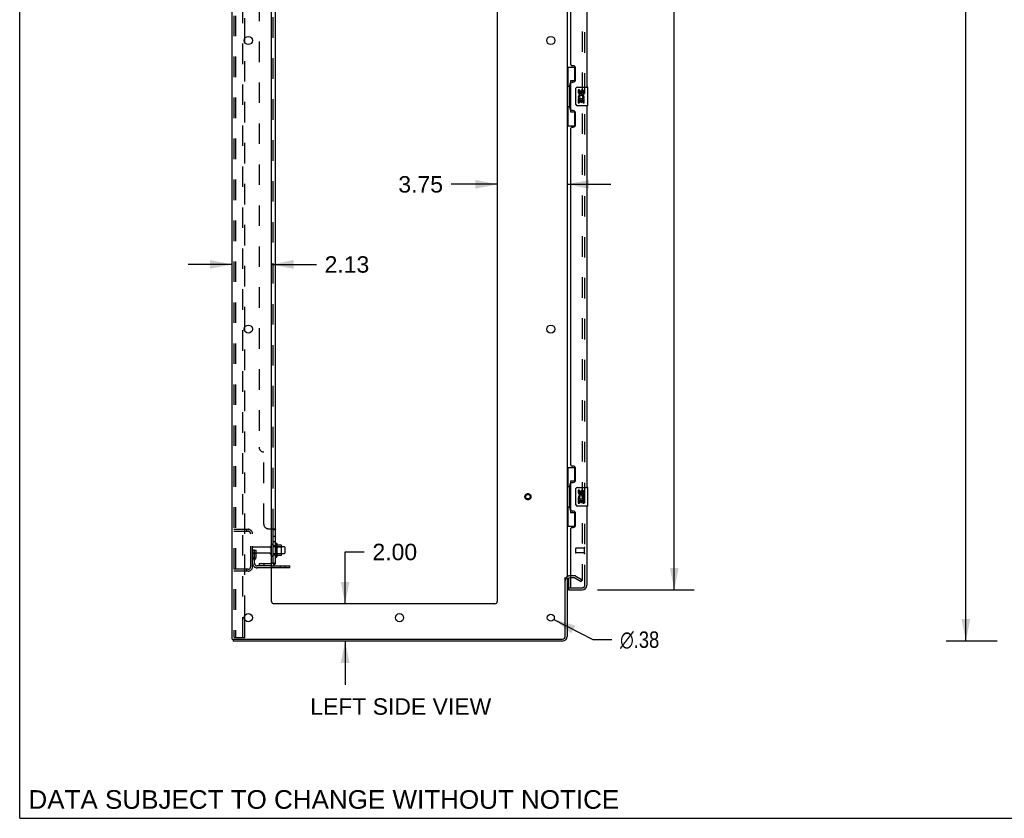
# Model space of a CAD drawing. Header units: inches. Extents: x 0 to 200, y 0 to 129.
# Tile 1 of 94: x 0 to 53, y 0 to 43. Entities that reach past the tile are written whole.
import ezdxf

# ---------------------------------------------------------------- set-up
doc = ezdxf.new("R2010")
doc.units = ezdxf.units.IN
doc.header["$LTSCALE"] = 11
doc.header["$MEASUREMENT"] = 0
doc.linetypes.add('HIDDEN', pattern=[0.2, 0.1, -0.1])
doc.layers.get('0').update_dxf_attribs({"linetype": 'CONTINUOUS'})
for name, color, linetype in [('DEFAULT_2', 8, 'HIDDEN'), ('DIMENSIONS', 7, 'CONTINUOUS'), ('DOOR_ASSEMBLY', 7, 'CONTINUOUS'), ('SUBPANEL', 7, 'CONTINUOUS')]:
    doc.layers.add(name, color=color, linetype=linetype)
doc.styles.get("Standard").update_dxf_attribs({"font": 'arial.ttf'})
doc.styles.add('TEXTSTYLE_1', font='gdt', dxfattribs={"width": 0.8})
doc.dimstyles.new('DIMSTYLE_1', dxfattribs={"dimtxt": 0.882353, "dimasz": 1.176471, "dimexe": 0.09, "dimexo": 0.07, "dimgap": 0.0375, "dimtad": 0, "dimtih": 1, "dimtoh": 1, "dimzin": 4, "dimdsep": 46, "dimtxsty": 'Standard', "dimblk": '_FILLED', "dimblk1": '_FILLED', "dimblk2": '_FILLED', "dimcen": 0.09, "dimadec": 3, "dimazin": 1, "dimtfac": 1, "dimtdec": 3, "dimtofl": 0, "dimtmove": 0, "dimatfit": 3, "dimldrblk": '_FILLED', "dimfxl": 0, "dimtolj": 1, "dimtzin": 4, "dimarcsym": 0})
doc.dimstyles.new('DIMSTYLE_2', dxfattribs={"dimtxt": 0.882353, "dimasz": 1.176471, "dimexe": 0.09, "dimexo": 0.07, "dimgap": 0.09, "dimtad": 0, "dimtih": 1, "dimtoh": 1, "dimzin": 4, "dimdsep": 46, "dimtxsty": 'Standard', "dimblk": '_FILLED', "dimblk1": '_FILLED', "dimblk2": '_FILLED', "dimcen": 0.09, "dimadec": 3, "dimazin": 1, "dimtfac": 1, "dimtdec": 3, "dimtofl": 0, "dimtmove": 0, "dimatfit": 1, "dimldrblk": '_FILLED', "dimfxl": 0, "dimtolj": 1, "dimtzin": 4, "dimarcsym": 0})

# ---------------------------------------------------------------- blocks, each defined once
blk = doc.blocks.new('_FILLED')
at = {"color": 0, "linetype": 'ByBlock'}
blk.add_solid([(0, 0), (-1, 0.2), (-1, -0.2)], dxfattribs=at)
blk = doc.blocks.new('*D9')
at = {"layer": 'DIMENSIONS', "color": 2, "linetype": 'Continuous'}
for p, q in [((31.044, 86.771), (36.227, 86.771)), ((35.168, 86.771), (35.168, 51.11)), ((35.168, 12.271), (35.168, 48.021)), ((31.044, 12.271), (36.227, 12.271))]:
    blk.add_line(p, q, dxfattribs=at)
at = {"layer": 'DIMENSIONS', "color": 2, "linetype": 'Continuous', "xscale": 1.1764705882, "yscale": 1.1764705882, "zscale": 1.1764705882}
for p, rotation in [((35.168, 86.771), 90), ((35.168, 12.271), 270)]:
    blk.add_blockref('_FILLED', p, dxfattribs=dict(at, rotation=rotation))
at = {"layer": 'DIMENSIONS', "color": 2, "linetype": 'Continuous', "insert": (35.168, 50.668), "char_height": 0.8824, "width": 3.69342, "attachment_point": 2, "line_spacing_factor": 0.9}
blk.add_mtext('74.50\\PDOOR', dxfattribs=at)
blk = doc.blocks.new('*D12')
at = {"layer": 'DIMENSIONS', "color": 2, "linetype": 'Continuous'}
for p, q in [((17.482, 11.521), (17.482, 14.304)), ((17.482, 14.304), (18.512, 14.304)), ((17.482, 9.521), (17.482, 7.168))]:
    blk.add_line(p, q, dxfattribs=at)
at = {"layer": 'DIMENSIONS', "color": 2, "linetype": 'Continuous', "xscale": 1.1764705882, "yscale": 1.1764705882, "zscale": 1.1764705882}
for p, rotation in [((17.482, 11.521), 270), ((17.482, 9.521), 90)]:
    blk.add_blockref('_FILLED', p, dxfattribs=dict(at, rotation=rotation))
at = {"layer": 'DIMENSIONS', "color": 2, "linetype": 'Continuous', "insert": (18.953, 14.745), "char_height": 0.8824, "width": 2.39777, "attachment_point": 1, "line_spacing_factor": 0.9}
blk.add_mtext('2.00', dxfattribs=at)
blk = doc.blocks.new('*D13')
at = {"layer": 'DIMENSIONS', "color": 2, "linetype": 'Continuous'}
for p, q in [((11.409, 29.744), (9.056, 29.744)), ((13.534, 29.744), (15.941, 29.744))]:
    blk.add_line(p, q, dxfattribs=at)
at = {"layer": 'DIMENSIONS', "color": 2, "linetype": 'Continuous', "xscale": 1.1764705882, "yscale": 1.1764705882, "zscale": 1.1764705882}
blk.add_blockref('_FILLED', (11.409, 29.744), dxfattribs=at)
at = {"layer": 'DIMENSIONS', "color": 2, "linetype": 'Continuous', "xscale": 1.1764705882, "yscale": 1.1764705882, "zscale": 1.1764705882, "rotation": 180}
blk.add_blockref('_FILLED', (13.534, 29.744), dxfattribs=at)
at = {"layer": 'DIMENSIONS', "color": 2, "linetype": 'Continuous', "insert": (16.382, 30.185), "char_height": 0.8824, "width": 2.39777, "attachment_point": 1, "line_spacing_factor": 0.9}
blk.add_mtext('2.13', dxfattribs=at)
blk = doc.blocks.new('*D14')
at = {"layer": 'DIMENSIONS', "color": 2, "linetype": 'Continuous'}
for p, q in [((25.659, 34.047), (23.183, 34.047)), ((29.409, 34.047), (31.762, 34.047))]:
    blk.add_line(p, q, dxfattribs=at)
at = {"layer": 'DIMENSIONS', "color": 2, "linetype": 'Continuous', "xscale": 1.1764705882, "yscale": 1.1764705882, "zscale": 1.1764705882}
blk.add_blockref('_FILLED', (25.659, 34.047), dxfattribs=at)
at = {"layer": 'DIMENSIONS', "color": 2, "linetype": 'Continuous', "xscale": 1.1764705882, "yscale": 1.1764705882, "zscale": 1.1764705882, "rotation": 180}
blk.add_blockref('_FILLED', (29.409, 34.047), dxfattribs=at)
at = {"layer": 'DIMENSIONS', "color": 2, "linetype": 'Continuous', "insert": (22.742, 34.488), "char_height": 0.8824, "width": 2.39777, "attachment_point": 3, "line_spacing_factor": 0.9}
blk.add_mtext('3.75', dxfattribs=at)
blk = doc.blocks.new('*D18')
at = {"layer": 'DIMENSIONS', "color": 2, "linetype": 'Continuous'}
for p, q in [((52.507, 89.521), (49.775, 89.521)), ((50.834, 89.521), (50.834, 50.403)), ((50.834, 9.521), (50.834, 48.638)), ((52.507, 9.521), (49.775, 9.521))]:
    blk.add_line(p, q, dxfattribs=at)
at = {"layer": 'DIMENSIONS', "color": 2, "linetype": 'Continuous', "xscale": 1.1764705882, "yscale": 1.1764705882, "zscale": 1.1764705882}
for p, rotation in [((50.834, 89.521), 90), ((50.834, 9.521), 270)]:
    blk.add_blockref('_FILLED', p, dxfattribs=dict(at, rotation=rotation))
at = {"layer": 'DIMENSIONS', "color": 2, "linetype": 'Continuous', "insert": (50.834, 49.962), "char_height": 0.8824, "width": 3.08332, "attachment_point": 2, "line_spacing_factor": 0.9}
blk.add_mtext('80.00', dxfattribs=at)
blk = doc.blocks.new('*D20')
at = {"layer": 'DIMENSIONS', "color": 2, "linetype": 'Continuous'}
for p, q in [((28.7, 10.684), (30.787, 9.595)), ((30.787, 9.595), (31.816, 9.595))]:
    blk.add_line(p, q, dxfattribs=at)
at = {"layer": 'DIMENSIONS', "color": 2, "linetype": 'Continuous', "xscale": 1.1764705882, "yscale": 1.1764705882, "zscale": 1.1764705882, "rotation": 152.4363683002}
blk.add_blockref('_FILLED', (28.7, 10.684), dxfattribs=at)
at = {"layer": 'DIMENSIONS', "color": 2, "linetype": 'Continuous', "insert": (32.257, 10.036), "char_height": 0.88235, "width": 2.88869, "attachment_point": 1, "line_spacing_factor": 0.9, "style": 'TEXTSTYLE_1'}
blk.add_mtext('{\\fgdt;n}\\fArial;.38', dxfattribs=at)

msp = doc.modelspace()

# ---------------------------------------------------------------- linework, layer by layer
at = {"color": 7, "linetype": 'Continuous'}
for p, q in [((0, 0), (0, 129.412)), ((13.808, 14.752), (13.808, 14.04)), ((14.064, 14.673), (13.836, 14.673)), ((14.074, 14.14), (14.074, 14.651)), ((14.208, 14.583), (14.074, 14.583)), ((14.238, 14.553), (14.238, 14.238)), ((14.064, 14.118), (13.836, 14.118)), ((14.208, 14.208), (14.074, 14.208)), ((14.513, 13.448), (13.534, 13.448)), ((14.513, 13.448), (14.513, 13.552)), ((29.305, 12.917), (29.409, 12.917)), ((11.461, 9.625), (11.461, 9.521)), ((11.465, 9.625), (11.499, 9.625)), ((0, 0), (200, 0))]:
    msp.add_line(p, q, dxfattribs=at)
at = {"color": 3, "linetype": 'Continuous'}
for p, q in [((11.409, 9.625), (11.409, 89.417)), ((13.534, 11.646), (13.534, 86.021)), ((25.659, 86.021), (25.659, 11.646)), ((29.409, 86.073), (29.409, 12.969)), ((12.089, 41.673), (12.089, 41.868)), ((12.089, 26.173), (12.089, 26.368)), ((13.534, 13.552), (14.513, 13.552)), ((29.305, 9.767), (29.305, 12.928)), ((29.409, 12.917), (29.409, 9.767)), ((29.613, 12.917), (29.552, 12.917)), ((25.534, 11.521), (13.659, 11.521)), ((12.089, 10.673), (12.089, 10.868)), ((11.409, 9.625), (11.465, 9.625)), ((11.499, 9.625), (29.163, 9.625)), ((29.163, 9.521), (11.461, 9.521))]:
    msp.add_line(p, q, dxfattribs=at)
for centre, radius in [((12.284, 41.771), 0.219), ((28.534, 41.771), 0.219), ((12.284, 26.271), 0.219), ((28.534, 26.271), 0.219), ((12.284, 10.771), 0.219), ((20.409, 10.771), 0.219), ((28.534, 10.771), 0.188)]:
    msp.add_circle(centre, radius, dxfattribs=at)
at = {"color": 7, "linetype": 'Continuous'}
for centre, radius, start, end in [((13.558, 14.653), 0.055, 360, 115.9094), ((13.777, 14.73), 0.0384, 34.4497, 180), ((13.208, 14.396), 0.698, 23.9679, 30.6631), ((13.855, 14.683), 0.01, 203.9679, 270), ((14.064, 14.663), 0.01, 5.1938, 90), ((13.933, 14.651), 0.141, 0, 5.2081), ((14.208, 14.553), 0.03, 360, 90), ((13.558, 14.138), 0.055, 244.0906, 0), ((13.777, 14.062), 0.0384, 180, 325.5503), ((13.208, 14.396), 0.698, 329.3369, 336.0321), ((13.855, 14.108), 0.01, 90, 156.0321), ((14.064, 14.128), 0.01, 270, 354.8062), ((13.933, 14.14), 0.141, 354.7919, 360), ((14.208, 14.238), 0.03, 270, 0)]:
    msp.add_arc(centre, radius, start, end, dxfattribs=at)
at = {"color": 3, "linetype": 'Continuous'}
for centre, radius, start, end in [((29.552, 12.774), 0.142, 90, 180), ((13.659, 11.646), 0.125, 180, 270), ((25.534, 11.646), 0.125, 270, 360), ((29.163, 9.767), 0.246, 270, 360), ((29.163, 9.767), 0.142, 270, 360)]:
    msp.add_arc(centre, radius, start, end, dxfattribs=at)
at = {"layer": 'DEFAULT_2', "color": 8, "linetype": 'HIDDEN'}
for p, q in [((11.513, 89.303), (11.513, 9.738)), ((11.587, 89.303), (11.587, 9.738)), ((11.985, 9.708), (11.985, 89.333)), ((30.222, 86.255), (30.222, 12.786)), ((12.089, 41.868), (12.089, 57.173)), ((12.089, 26.368), (12.089, 41.673)), ((12.089, 10.868), (12.089, 26.173)), ((11.513, 15.521), (12.267, 15.521)), ((11.513, 15.417), (12.267, 15.417)), ((12.186, 15.521), (12.186, 15.417)), ((12.409, 13.517), (12.409, 15.274)), ((12.513, 13.517), (12.513, 15.274)), ((12.617, 14.396), (12.513, 14.396)), ((13.441, 14.561), (12.543, 14.561)), ((12.603, 14.055), (12.603, 14.396)), ((12.617, 14.396), (12.707, 14.396)), ((12.617, 13.695), (12.617, 14.396)), ((12.707, 14.055), (12.707, 14.396)), ((13.503, 14.138), (13.503, 14.653)), ((13.613, 14.138), (13.613, 14.653)), ((14.074, 14.583), (13.613, 14.583)), ((13.738, 14.73), (13.738, 14.062)), ((13.758, 14.579), (13.738, 14.599)), ((13.758, 14.579), (14.054, 14.579)), ((13.758, 14.579), (13.758, 14.212)), ((14.054, 14.579), (14.074, 14.599)), ((14.054, 14.579), (14.054, 14.212)), ((13.441, 14.231), (12.543, 14.231)), ((12.601, 14.049), (12.552, 13.982)), ((12.603, 14.221), (12.707, 14.221)), ((12.686, 13.989), (12.637, 13.921)), ((14.074, 14.208), (13.613, 14.208)), ((13.758, 14.212), (13.738, 14.192)), ((13.758, 14.212), (14.054, 14.212)), ((14.054, 14.212), (14.074, 14.192)), ((12.267, 13.375), (11.513, 13.375)), ((12.267, 13.271), (11.513, 13.271)), ((12.186, 13.375), (12.186, 13.271)), ((13.534, 13.552), (12.76, 13.552)), ((13.534, 13.448), (12.76, 13.448)), ((14.01, 13.448), (14.01, 13.552)), ((14.266, 13.448), (14.266, 13.552)), ((29.814, 13.021), (29.552, 13.021)), ((29.814, 12.917), (29.613, 12.917)), ((29.83, 12.912), (30.17, 12.716)), ((29.882, 13.002), (30.222, 12.806)), ((30.17, 12.716), (30.222, 12.806)), ((12.089, 9.708), (12.089, 10.673)), ((11.534, 9.708), (11.529, 9.709)), ((11.534, 9.708), (11.608, 9.708)), ((11.608, 9.708), (11.602, 9.709)), ((11.608, 9.708), (12.089, 9.708))]:
    msp.add_line(p, q, dxfattribs=at)
for points in [[(30.204, 12.766), (30.204, 12.766), (30.202, 12.767), (30.2, 12.767), (30.199, 12.768), (30.197, 12.769)], [(30.222, 12.786), (30.222, 12.784), (30.221, 12.782), (30.221, 12.78), (30.22, 12.778), (30.219, 12.776), (30.218, 12.774), (30.217, 12.772), (30.215, 12.771), (30.214, 12.769), (30.212, 12.768), (30.21, 12.767), (30.208, 12.767), (30.206, 12.766), (30.204, 12.766)], [(11.513, 9.738), (11.514, 9.73), (11.516, 9.723), (11.52, 9.717), (11.524, 9.712), (11.529, 9.709)], [(11.587, 9.738), (11.588, 9.73), (11.59, 9.723), (11.593, 9.717), (11.597, 9.712), (11.602, 9.709)]]:
    msp.add_lwpolyline(points, dxfattribs=at)
for radius in [0.164, 0.124]:
    msp.add_circle((27.305, 17.271), radius, dxfattribs=at)
for centre, radius, start, end in [((12.267, 15.274), 0.246, 0, 90), ((12.267, 15.274), 0.142, 0, 90), ((12.543, 14.531), 0.03, 90, 180), ((13.441, 14.623), 0.0625, 270, 360), ((13.558, 14.653), 0.055, 115.9094, 180), ((12.543, 14.261), 0.03, 180, 270), ((12.721, 13.86), 0.208, 144.2461, 180), ((12.593, 14.055), 0.01, 324.2461, 360), ((12.721, 13.86), 0.104, 144.2461, 180), ((12.593, 14.055), 0.114, 324.2461, 360), ((13.441, 14.168), 0.0625, 0, 90), ((13.558, 14.138), 0.055, 180, 244.0906), ((12.267, 13.517), 0.246, 270, 360), ((12.267, 13.517), 0.142, 270, 360), ((12.76, 13.695), 0.246, 180, 270), ((12.76, 13.695), 0.142, 180, 270), ((29.552, 12.774), 0.246, 90, 180), ((29.814, 12.884), 0.137, 60, 90), ((29.814, 12.884), 0.033, 60, 90)]:
    msp.add_arc(centre, radius, start, end, dxfattribs=at)
at = {"layer": 'DOOR_ASSEMBLY', "color": 8, "linetype": 'HIDDEN'}
for p, q in [((30.363, 12.517), (30.363, 86.524)), ((29.863, 14.489), (29.863, 14.261)), ((30.32, 14.499), (29.873, 14.499)), ((30.32, 14.517), (30.32, 14.233)), ((30.32, 14.251), (29.873, 14.251)), ((29.488, 12.375), (29.633, 12.375)), ((29.633, 12.375), (30.221, 12.375))]:
    msp.add_line(p, q, dxfattribs=at)
at = {"layer": 'DOOR_ASSEMBLY', "color": 3, "linetype": 'Continuous'}
for p, q in [((30.467, 59.771), (30.467, 39.271)), ((29.613, 40.478), (29.613, 58.563)), ((29.733, 40.418), (29.673, 40.418)), ((29.863, 39.668), (29.863, 40.288)), ((29.613, 38.063), (29.613, 39.478)), ((29.673, 39.538), (29.733, 39.538)), ((30.467, 38.271), (30.467, 17.771)), ((29.733, 38.003), (29.673, 38.003)), ((29.863, 37.253), (29.863, 37.873)), ((29.613, 18.978), (29.613, 37.063)), ((29.673, 37.123), (29.733, 37.123)), ((29.733, 18.918), (29.673, 18.918)), ((29.863, 18.168), (29.863, 18.788)), ((29.673, 18.038), (29.733, 18.038)), ((29.613, 16.563), (29.613, 17.978)), ((29.733, 16.503), (29.673, 16.503)), ((30.467, 16.771), (30.467, 12.517)), ((29.863, 15.753), (29.863, 16.373)), ((29.613, 12.395), (29.613, 15.563)), ((29.673, 15.623), (29.733, 15.623)), ((29.488, 12.271), (30.221, 12.271))]:
    msp.add_line(p, q, dxfattribs=at)
at = {"layer": 'DOOR_ASSEMBLY', "color": 7, "linetype": 'Continuous'}
for p, q in [((29.409, 40.346), (29.85, 40.346)), ((29.448, 40.346), (29.448, 39.321)), ((29.813, 40.346), (29.813, 39.566)), ((29.427, 39.321), (29.549, 39.321)), ((29.427, 39.321), (29.427, 38.221)), ((29.549, 39.351), (29.549, 39.372)), ((29.549, 38.221), (29.549, 39.321)), ((29.813, 39.611), (29.586, 39.611)), ((29.586, 39.611), (29.586, 37.931)), ((29.872, 38.371), (29.872, 39.171)), ((29.972, 39.271), (30.512, 39.271)), ((30.527, 38.286), (30.527, 39.256)), ((30.073, 39.117), (30.01, 39.117)), ((30.01, 39.117), (30.01, 38.98)), ((30.028, 38.655), (30.01, 38.655)), ((30.01, 38.655), (30.01, 38.425)), ((30.063, 38.655), (30.09, 38.675)), ((30.063, 38.655), (30.324, 38.655)), ((30.073, 38.98), (30.073, 39.117)), ((30.138, 39.043), (30.138, 38.974)), ((30.199, 38.98), (30.199, 39.022)), ((30.254, 38.691), (30.311, 38.666)), ((30.261, 39.022), (30.261, 38.886)), ((30.261, 38.886), (30.324, 38.886)), ((30.324, 38.886), (30.324, 39.022)), ((30.324, 38.425), (30.324, 38.655)), ((29.427, 38.221), (29.549, 38.221)), ((29.448, 38.221), (29.448, 37.196)), ((29.549, 38.17), (29.549, 38.191)), ((30.512, 38.271), (29.972, 38.271)), ((30.01, 38.425), (30.073, 38.425)), ((30.073, 38.593), (30.138, 38.593)), ((30.073, 38.425), (30.073, 38.593)), ((30.138, 38.593), (30.138, 38.456)), ((30.138, 38.456), (30.199, 38.456)), ((30.199, 38.593), (30.261, 38.593)), ((30.199, 38.456), (30.199, 38.593)), ((30.261, 38.593), (30.261, 38.425)), ((30.261, 38.425), (30.324, 38.425)), ((29.586, 37.931), (29.813, 37.931)), ((29.813, 37.976), (29.813, 37.196)), ((29.409, 37.196), (29.85, 37.196)), ((29.409, 18.846), (29.85, 18.846)), ((29.448, 18.846), (29.448, 17.821)), ((29.813, 18.846), (29.813, 18.066)), ((29.813, 18.111), (29.586, 18.111)), ((29.586, 18.111), (29.586, 16.431)), ((29.427, 17.821), (29.549, 17.821)), ((29.427, 17.821), (29.427, 16.721)), ((29.549, 17.851), (29.549, 17.872)), ((29.549, 16.721), (29.549, 17.821)), ((29.872, 16.871), (29.872, 17.671)), ((29.972, 17.771), (30.512, 17.771)), ((30.073, 17.617), (30.01, 17.617)), ((30.01, 17.617), (30.01, 17.48)), ((30.073, 17.48), (30.073, 17.617)), ((30.138, 17.543), (30.138, 17.474)), ((30.199, 17.48), (30.199, 17.522)), ((30.261, 17.522), (30.261, 17.386)), ((30.324, 17.386), (30.324, 17.522)), ((30.527, 16.786), (30.527, 17.756)), ((30.028, 17.155), (30.01, 17.155)), ((30.01, 17.155), (30.01, 16.925)), ((30.063, 17.155), (30.09, 17.175)), ((30.063, 17.155), (30.324, 17.155)), ((30.073, 17.093), (30.138, 17.093)), ((30.073, 16.925), (30.073, 17.093)), ((30.138, 17.093), (30.138, 16.956)), ((30.138, 16.956), (30.199, 16.956)), ((30.199, 17.093), (30.261, 17.093)), ((30.199, 16.956), (30.199, 17.093)), ((30.254, 17.191), (30.311, 17.166)), ((30.261, 17.386), (30.324, 17.386)), ((30.261, 17.093), (30.261, 16.925)), ((30.324, 16.925), (30.324, 17.155)), ((29.427, 16.721), (29.549, 16.721)), ((29.448, 16.721), (29.448, 15.696)), ((29.549, 16.67), (29.549, 16.691)), ((29.586, 16.431), (29.813, 16.431)), ((29.813, 16.476), (29.813, 15.696)), ((30.512, 16.771), (29.972, 16.771)), ((30.01, 16.925), (30.073, 16.925)), ((30.261, 16.925), (30.324, 16.925)), ((29.409, 15.696), (29.85, 15.696)), ((29.488, 12.902), (29.488, 12.395)), ((29.488, 12.375), (29.488, 12.271))]:
    msp.add_line(p, q, dxfattribs=at)
for points in [[(29.586, 39.587), (29.586, 39.584), (29.587, 39.58), (29.588, 39.576), (29.589, 39.572), (29.591, 39.567), (29.593, 39.562), (29.595, 39.556), (29.598, 39.55), (29.602, 39.544), (29.606, 39.537), (29.61, 39.53), (29.615, 39.522), (29.62, 39.513), (29.622, 39.51)], [(29.872, 39.171), (29.873, 39.177), (29.873, 39.183), (29.874, 39.189), (29.875, 39.195), (29.877, 39.201), (29.879, 39.207)], [(29.879, 38.335), (29.877, 38.34), (29.875, 38.346), (29.874, 38.352), (29.873, 38.358), (29.873, 38.365), (29.872, 38.371)], [(29.622, 38.032), (29.62, 38.028), (29.615, 38.02), (29.61, 38.012), (29.606, 38.005), (29.602, 37.998), (29.598, 37.991), (29.595, 37.985), (29.593, 37.98), (29.591, 37.975), (29.589, 37.97), (29.588, 37.966), (29.587, 37.962), (29.586, 37.958), (29.586, 37.955)], [(29.586, 18.087), (29.586, 18.084), (29.587, 18.08), (29.588, 18.076), (29.589, 18.072), (29.591, 18.067), (29.593, 18.062), (29.595, 18.056), (29.598, 18.05), (29.602, 18.044), (29.606, 18.037), (29.61, 18.03), (29.615, 18.022), (29.62, 18.013), (29.622, 18.01)], [(29.872, 17.671), (29.873, 17.677), (29.873, 17.683), (29.874, 17.689), (29.875, 17.695), (29.877, 17.701), (29.879, 17.707)], [(29.622, 16.532), (29.62, 16.528), (29.615, 16.52), (29.61, 16.512), (29.606, 16.505), (29.602, 16.498), (29.598, 16.491), (29.595, 16.485), (29.593, 16.48), (29.591, 16.475), (29.589, 16.47), (29.588, 16.466), (29.587, 16.462), (29.586, 16.458), (29.586, 16.455)], [(29.879, 16.835), (29.877, 16.84), (29.875, 16.846), (29.874, 16.852), (29.873, 16.858), (29.873, 16.865), (29.872, 16.871)]]:
    msp.add_lwpolyline(points, dxfattribs=at)
at = {"layer": 'DOOR_ASSEMBLY', "color": 3, "linetype": 'Continuous'}
for centre, radius, start, end in [((29.673, 40.478), 0.06, 180, 270), ((29.733, 40.288), 0.13, 0, 90), ((29.673, 39.478), 0.06, 90, 180), ((29.733, 39.668), 0.13, 270, 360), ((29.673, 38.063), 0.06, 180, 270), ((29.733, 37.873), 0.13, 0, 90), ((29.673, 37.063), 0.06, 90, 180), ((29.733, 37.253), 0.13, 270, 360), ((29.673, 18.978), 0.06, 180, 270), ((29.733, 18.788), 0.13, 0, 90), ((29.673, 17.978), 0.06, 90, 180), ((29.733, 18.168), 0.13, 270, 360), ((29.673, 16.563), 0.06, 180, 270), ((29.733, 16.373), 0.13, 0, 90), ((29.673, 15.563), 0.06, 90, 180), ((29.733, 15.753), 0.13, 270, 360), ((29.633, 12.395), 0.02, 180, 270), ((30.221, 12.517), 0.246, 270, 360)]:
    msp.add_arc(centre, radius, start, end, dxfattribs=at)
at = {"layer": 'DOOR_ASSEMBLY', "color": 7, "linetype": 'Continuous'}
for centre, radius, start, end in [((29.972, 39.171), 0.1, 90, 158.7946), ((30.512, 39.256), 0.015, 0, 90), ((30.104, 38.98), 0.0943, 180, 360), ((30.164, 38.729), 0.154, 161.4199, 206.1963), ((30.167, 38.729), 0.157, 336.5966, 161.8791), ((30.167, 38.729), 0.157, 205.737, 207.8532), ((30.104, 38.98), 0.0314, 180, 261.2295), ((30.167, 38.729), 0.0943, 336.5966, 215.1122), ((30.104, 38.985), 0.0362, 263.4285, 341.7628), ((30.23, 39.022), 0.0943, 68.6999, 167.4338), ((30.23, 39.022), 0.0314, 0, 180.0485), ((30.23, 39.022), 0.0943, 0, 68.6704), ((29.972, 38.371), 0.1, 201.205, 270), ((30.512, 38.286), 0.015, 270, 360), ((29.972, 17.671), 0.1, 90, 158.7946), ((30.104, 17.48), 0.0943, 180, 360), ((30.104, 17.48), 0.0314, 180, 261.2295), ((30.104, 17.485), 0.0362, 263.4285, 341.7628), ((30.23, 17.522), 0.0943, 68.6999, 167.4338), ((30.23, 17.522), 0.0314, 0, 180.0485), ((30.23, 17.522), 0.0943, 0, 68.6704), ((30.512, 17.756), 0.015, 0, 90), ((30.164, 17.229), 0.154, 161.4199, 206.1963), ((30.167, 17.229), 0.157, 336.5966, 161.8791), ((30.167, 17.229), 0.157, 205.737, 207.8532), ((30.167, 17.229), 0.0943, 336.5966, 215.1122), ((29.972, 16.871), 0.1, 201.205, 270), ((30.512, 16.786), 0.015, 270, 360), ((29.508, 12.395), 0.02, 180, 270), ((30.303, 12.661), 0.26, 267.4134, 270)]:
    msp.add_arc(centre, radius, start, end, dxfattribs=at)
at = {"layer": 'DOOR_ASSEMBLY', "color": 8, "linetype": 'HIDDEN'}
for centre, radius, start, end in [((29.873, 14.489), 0.01, 90, 180), ((30.342, 14.517), 0.0215, 0, 180), ((29.873, 14.261), 0.01, 180, 270), ((30.342, 14.233), 0.0215, 180, 360), ((30.221, 12.517), 0.142, 270, 360)]:
    msp.add_arc(centre, radius, start, end, dxfattribs=at)
at = {"layer": 'DOOR_ASSEMBLY', "color": 7, "linetype": 'Continuous'}
for centre, start_param, end_param in [((29.653, 39.361), 0.699287, 1.51401), ((29.653, 39.361), -4.655602, -3.84088), ((29.653, 38.18), 0.699287, 1.51401), ((29.653, 38.18), -4.655602, -3.84088), ((29.653, 17.861), 0.699287, 1.51401), ((29.653, 17.861), -4.655602, -3.84088), ((29.653, 16.68), 0.699287, 1.51401), ((29.653, 16.68), -4.655602, -3.84088)]:
    msp.add_ellipse(centre, major_axis=(0, 0.18), ratio=0.579493, start_param=start_param, end_param=end_param, dxfattribs=at)
at = {"layer": 'SUBPANEL', "color": 3, "linetype": 'Continuous'}
for p, q in [((13.738, 13.677), (13.738, 85.365)), ((13.534, 15.552), (13.684, 15.552))]:
    msp.add_line(p, q, dxfattribs=at)
at = {"layer": 'SUBPANEL', "color": 8, "linetype": 'HIDDEN'}
for p, q in [((13.613, 15.517), (13.613, 83.525)), ((12.863, 79.115), (12.863, 19.927)), ((13.113, 15.802), (13.113, 19.677)), ((13.363, 15.552), (13.534, 15.552)), ((13.612, 15.521), (13.613, 15.52)), ((13.738, 15.518), (13.738, 15.517)), ((13.613, 15.155), (13.738, 15.155)), ((13.613, 14.874), (13.738, 14.874)), ((13.613, 14.646), (13.738, 14.646)), ((13.613, 14.146), (13.738, 14.146)), ((12.863, 13.677), (13.501, 13.677)), ((12.863, 13.677), (12.863, 13.552)), ((13.501, 13.552), (12.863, 13.552)), ((13.113, 13.677), (13.113, 13.552)), ((13.637, 13.677), (13.588, 13.718))]:
    msp.add_line(p, q, dxfattribs=at)
at = {"layer": 'SUBPANEL', "color": 7, "linetype": 'Continuous'}
for p, q in [((13.613, 15.517), (13.738, 15.517)), ((13.613, 13.677), (13.613, 15.517)), ((13.613, 13.677), (13.738, 13.677)), ((13.684, 13.639), (13.637, 13.677))]:
    msp.add_line(p, q, dxfattribs=at)
at = {"layer": 'SUBPANEL', "color": 8, "linetype": 'HIDDEN'}
for points in [[(13.588, 15.552), (13.587, 15.55), (13.587, 15.549), (13.587, 15.547)], [(13.587, 15.547), (13.588, 15.545), (13.588, 15.544), (13.589, 15.542), (13.59, 15.541), (13.591, 15.539), (13.592, 15.538), (13.594, 15.536), (13.595, 15.535), (13.597, 15.534)], [(13.605, 15.528), (13.606, 15.527), (13.608, 15.525)], [(13.61, 15.524), (13.611, 15.523), (13.612, 15.521)], [(13.613, 15.52), (13.613, 15.518), (13.613, 15.517)], [(13.684, 15.552), (13.686, 15.55), (13.689, 15.549), (13.691, 15.547), (13.695, 15.546), (13.698, 15.544)], [(13.728, 15.53), (13.731, 15.529), (13.733, 15.527), (13.735, 15.525)], [(13.736, 15.523), (13.737, 15.521), (13.738, 15.52)], [(13.673, 13.677), (13.673, 13.677), (13.673, 13.677), (13.673, 13.677), (13.673, 13.677), (13.672, 13.677), (13.672, 13.677), (13.672, 13.677), (13.671, 13.677), (13.671, 13.677), (13.67, 13.677), (13.669, 13.677), (13.669, 13.678), (13.668, 13.678), (13.667, 13.678), (13.667, 13.678), (13.666, 13.678), (13.665, 13.678), (13.665, 13.678), (13.664, 13.679), (13.663, 13.679), (13.662, 13.679), (13.662, 13.679), (13.661, 13.679), (13.66, 13.679), (13.659, 13.68), (13.659, 13.68), (13.658, 13.68), (13.657, 13.68), (13.656, 13.68), (13.656, 13.681), (13.655, 13.681), (13.654, 13.681), (13.653, 13.681), (13.652, 13.682), (13.651, 13.682), (13.651, 13.682), (13.65, 13.682), (13.649, 13.683), (13.648, 13.683), (13.647, 13.683), (13.646, 13.683), (13.645, 13.684), (13.644, 13.684), (13.643, 13.684), (13.642, 13.685), (13.641, 13.685), (13.641, 13.685), (13.64, 13.686), (13.639, 13.686), (13.638, 13.686), (13.637, 13.687), (13.636, 13.687), (13.635, 13.688), (13.633, 13.688), (13.632, 13.688), (13.631, 13.689), (13.63, 13.689), (13.63, 13.69), (13.629, 13.69), (13.628, 13.691), (13.627, 13.691), (13.626, 13.691), (13.625, 13.692), (13.624, 13.692), (13.623, 13.692), (13.622, 13.693), (13.622, 13.693), (13.621, 13.694), (13.62, 13.694), (13.619, 13.694), (13.619, 13.695), (13.618, 13.695), (13.617, 13.696), (13.616, 13.696), (13.616, 13.696), (13.615, 13.697), (13.614, 13.697), (13.614, 13.697), (13.613, 13.698), (13.612, 13.698), (13.612, 13.698), (13.611, 13.699), (13.611, 13.699), (13.61, 13.699), (13.61, 13.7), (13.61, 13.7), (13.609, 13.7), (13.609, 13.7)], [(13.609, 13.7), (13.609, 13.7), (13.609, 13.7), (13.609, 13.7), (13.61, 13.7), (13.61, 13.7), (13.61, 13.699), (13.611, 13.699), (13.611, 13.699), (13.611, 13.698), (13.612, 13.698), (13.612, 13.698), (13.613, 13.697)], [(13.612, 13.683), (13.613, 13.681), (13.613, 13.679), (13.613, 13.677)], [(13.67, 13.677), (13.671, 13.677), (13.671, 13.677), (13.672, 13.677), (13.672, 13.677), (13.673, 13.677), (13.673, 13.677), (13.673, 13.677)]]:
    msp.add_lwpolyline(points, dxfattribs=at)
at = {"layer": 'SUBPANEL', "color": 7, "linetype": 'Continuous'}
for points in [[(13.588, 15.552), (13.587, 15.55), (13.587, 15.549), (13.587, 15.547), (13.588, 15.545), (13.588, 15.544), (13.589, 15.542), (13.59, 15.541), (13.591, 15.539), (13.592, 15.538), (13.594, 15.536), (13.595, 15.535), (13.597, 15.534), (13.599, 15.532), (13.603, 15.53)], [(13.603, 15.53), (13.605, 15.528), (13.606, 15.527), (13.608, 15.525), (13.61, 15.524), (13.611, 15.523), (13.612, 15.521), (13.613, 15.52), (13.613, 15.518), (13.613, 15.517)], [(13.588, 13.718), (13.587, 13.717), (13.587, 13.717), (13.587, 13.716), (13.588, 13.715), (13.588, 13.714), (13.589, 13.712), (13.59, 13.711), (13.591, 13.71), (13.592, 13.708), (13.594, 13.706), (13.595, 13.705), (13.599, 13.701)], [(13.599, 13.701), (13.601, 13.699), (13.603, 13.696), (13.605, 13.694), (13.606, 13.692)], [(13.606, 13.692), (13.608, 13.689), (13.61, 13.687), (13.611, 13.685), (13.612, 13.683)]]:
    msp.add_lwpolyline(points, dxfattribs=at)
at = {"layer": 'SUBPANEL', "color": 3, "linetype": 'Continuous'}
for points in [[(13.684, 15.552), (13.686, 15.55), (13.689, 15.549), (13.691, 15.547), (13.695, 15.546), (13.698, 15.544), (13.701, 15.543), (13.705, 15.541)], [(13.705, 15.541), (13.712, 15.538), (13.716, 15.537), (13.719, 15.535), (13.722, 15.534), (13.725, 15.532), (13.728, 15.53), (13.731, 15.529), (13.733, 15.527), (13.735, 15.525), (13.736, 15.523), (13.737, 15.521), (13.738, 15.52), (13.738, 15.518), (13.738, 15.517)], [(13.684, 13.639), (13.686, 13.641), (13.689, 13.643), (13.691, 13.645), (13.695, 13.647), (13.698, 13.649), (13.701, 13.65), (13.705, 13.652), (13.709, 13.654), (13.716, 13.657)], [(13.716, 13.657), (13.719, 13.658), (13.722, 13.66), (13.725, 13.661), (13.728, 13.663), (13.731, 13.665), (13.733, 13.667), (13.735, 13.669), (13.736, 13.67), (13.737, 13.672), (13.738, 13.674), (13.738, 13.676), (13.738, 13.677)]]:
    msp.add_lwpolyline(points, dxfattribs=at)
at = {"layer": 'SUBPANEL', "color": 8, "linetype": 'HIDDEN'}
for centre, radius, start, end in [((13.113, 19.927), 0.25, 180, 270), ((13.363, 15.802), 0.25, 180, 270), ((13.501, 13.789), 0.237, 320.5658, 360), ((13.501, 13.789), 0.112, 270, 287.1415), ((13.501, 13.789), 0.237, 270, 278.0054)]:
    msp.add_arc(centre, radius, start, end, dxfattribs=at)
at = {"layer": 'SUBPANEL', "color": 7, "linetype": 'Continuous'}
msp.add_arc((13.501, 13.789), 0.112, 287.1415, 360, dxfattribs=at)
at = {"layer": 'SUBPANEL', "color": 3, "linetype": 'Continuous'}
msp.add_arc((13.501, 13.789), 0.237, 278.0054, 320.5658, dxfattribs=at)

# ---------------------------------------------------------------- texts
at = {"layer": 'DIMENSIONS', "color": 2, "linetype": 'Continuous', "attachment_point": 2, "line_spacing_factor": 0.9}
for s, insert, char_height, width in [('LEFT SIDE VIEW', (20.472, 6.444), 0.88235, 9.7026), ('DATA SUBJECT TO CHANGE WITHOUT NOTICE', (16.341, 1.511), 1, 31.6803)]:
    msp.add_mtext(s, dxfattribs=dict(at, insert=insert, char_height=char_height, width=width))

# ---------------------------------------------------------------- dimensions: what is measured, and where the dimension line sits
at = {"layer": 'DIMENSIONS', "color": 2, "linetype": 'Continuous'}
for base, p1, p2, angle, picture, middle in [((50.834, 9.521), (52.577, 89.521), (52.577, 9.521), 270, '*D18', (50.828, 49.516)), ((17.482, 11.521), (11.521, 9.521), (13.659, 11.521), 90, '*D12', (20.141, 14.299))]:
    dim = msp.add_linear_dim(base=base, p1=p1, p2=p2, angle=angle, dimstyle='DIMSTYLE_1', dxfattribs=at)
    dim.commit()
    dim.dimension.update_dxf_attribs({"geometry": picture, "text_midpoint": middle, "dimtype": 160})
dim = msp.add_linear_dim(base=(35.168, 12.271), p1=(30.974, 86.771), p2=(30.974, 12.271), angle=270, text='<>\\PDOOR', dimstyle='DIMSTYLE_1', dxfattribs=at)
dim.commit()
dim.dimension.update_dxf_attribs({"geometry": '*D9', "text_midpoint": (35.168, 49.565), "dimtype": 160})
for base, p1, p2, picture, middle in [((29.409, 34.047), (25.659, 11.646), (29.409, 12.969), '*D14', (21.546, 34.042)), ((13.53426393, 29.743813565), (11.40926393, 9.624831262), (13.53426393, 11.645831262), '*D13', (17.569850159, 29.738893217))]:
    dim = msp.add_linear_dim(base=base, p1=p1, p2=p2, dimstyle='DIMSTYLE_1', dxfattribs=at)
    dim.commit()
    dim.dimension.update_dxf_attribs({"geometry": picture, "text_midpoint": middle, "dimtype": 160})
dim = msp.add_diameter_dim_2p(p1=(28.7, 10.684), p2=(28.368, 10.858), text='%%c<>', dimstyle='DIMSTYLE_2', override={"dimpost": '<>'}, dxfattribs=at)
dim.commit()
dim.dimension.update_dxf_attribs({"geometry": '*D20', "text_midpoint": (33.701, 9.595), "dimtype": 163})

doc.saveas('drawing.dxf')
